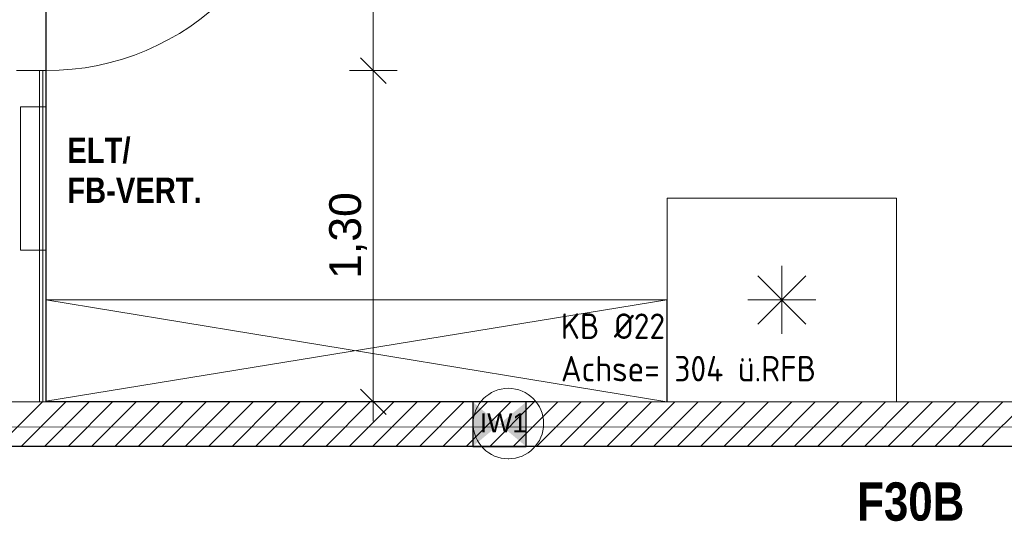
# Model space of a CAD drawing. Header units: millimetres. Extents: x 634730 to 711346, y 362082 to 425615.
# Tile 66 of 160: x 675627 to 679492, y 400601 to 402568. Entities that reach past the tile are written whole.
import ezdxf
from ezdxf.enums import TextEntityAlignment as Align

# ---------------------------------------------------------------- set-up
doc = ezdxf.new("R2010")
doc.units = ezdxf.units.MM
doc.header["$LTSCALE"] = 50
doc.linetypes.add('Doppelstrichlinie', pattern=[1.093611, 0.529167, -0.211667, 0.141111, -0.211667])
doc.linetypes.add('Strichlinie', pattern=[0.4, 0.3, -0.1])
for name, color, linetype in [('1_DB-Lüftung', 30, 'Continuous'), ('1_EG', 7, 'Continuous'), ('A_Bemaßung', 7, 'Continuous'), ('A_Beschriftung', 7, 'Continuous'), ('A_Brandschutz', 7, 'Continuous'), ('A_Deckenspiegel', 7, 'Continuous'), ('A_Haustechnik', 7, 'Continuous'), ('A_Möblierung fest', 7, 'Continuous'), ('A_Raumflächen', 7, 'Continuous'), ('A_Schraffuren', 7, 'Continuous'), ('A_Wände', 7, 'Continuous')]:
    doc.layers.add(name, color=color, linetype=linetype)
doc.styles.add('ERSTELLTER_STIL_1', font='ARIALN.TTF')
doc.styles.add('ERSTELLTER_STIL_2', font='ARIALNB.TTF')
doc.styles.get("Standard").update_dxf_attribs({"font": 'isocp.shx', "height": 140})

# ---------------------------------------------------------------- blocks, each defined once
blk = doc.blocks.new('A$C85d2cf1a')
at = {"layer": 'A_Bemaßung', "color": 7, "linetype": 'Continuous', "lineweight": 13}
for p, q in [((31.0336, 40.286), (31.0336, 41.296)), ((30.9836, 40.336), (31.0836, 40.236)), ((30.9836, 40.336), (31.0836, 40.236)), ((31.1273, 40.286), (30.9398, 40.286)), ((31.1273, 40.286), (30.9398, 40.286)), ((31.0336, 38.9865), (31.0336, 40.286)), ((30.9836, 39.0365), (31.0836, 38.9365)), ((31.1273, 38.9865), (30.9398, 38.9865)), ((31.0336, 38.9115), (31.0336, 38.9865))]:
    blk.add_line(p, q, dxfattribs=at)
at = {"layer": 'A_Beschriftung', "color": 7, "linetype": 'Continuous', "lineweight": 13}
for p in [(31.5636, 38.7623), (31.5636, 38.7632)]:
    blk.add_line(p, (31.5636, 38.7632), dxfattribs=at)
at = {"layer": 'A_Beschriftung', "color": 7, "linetype": 'Continuous', "lineweight": 13, "flags": 128}
blk.add_lwpolyline([(31.7019, 38.9015, 1), (31.4253, 38.9015, 1)], format="xyb", close=True, dxfattribs=at)
at = {"layer": 'A_Brandschutz', "color": 1, "linetype": 'Doppelstrichlinie', "lineweight": 18, "true_color": 0xf50000}
blk.add_line((34.3348, 38.8895), (21.4685, 38.8838), dxfattribs=at)
at = {"layer": 'A_Deckenspiegel', "color": 7, "linetype": 'Strichlinie', "lineweight": 13}
for p, q in [((29.7497, 42.3759), (29.748, 38.9889)), ((29.748, 38.9889), (34.2219, 38.9865)), ((55.0745, 38.8131), (21.4086, 38.8131))]:
    blk.add_line(p, q, dxfattribs=at)
at = {"layer": 'A_Haustechnik', "color": 7, "linetype": 'Continuous', "lineweight": 13}
for p, q in [((29.6486, 40.1437), (29.6486, 39.5811)), ((29.7486, 40.1437), (29.6486, 40.1437)), ((29.7486, 39.5811), (29.7486, 40.1437)), ((29.6486, 39.5811), (29.7486, 39.5811))]:
    blk.add_line(p, q, dxfattribs=at)
at = {"layer": 'A_Möblierung fest', "color": 7, "linetype": 'Continuous', "lineweight": 13}
for p, q in [((32.6372, 39.253), (32.6372, 39.5197)), ((32.7315, 39.292), (32.5429, 39.4806)), ((32.5429, 39.292), (32.7315, 39.4806)), ((32.7706, 39.3863), (32.5039, 39.3863))]:
    blk.add_line(p, q, dxfattribs=at)
at = {"layer": 'A_Möblierung fest', "color": 7, "linetype": 'Continuous', "lineweight": 18}
for p, q in [((32.185, 39.3863), (29.748, 38.9889)), ((29.7481, 39.3864), (32.185, 39.3863)), ((29.7481, 38.9864), (29.7481, 39.3864)), ((29.7481, 39.3864), (32.185, 38.9863)), ((32.185, 39.3863), (32.185, 38.9863)), ((32.185, 38.9863), (29.7481, 38.9864))]:
    blk.add_line(p, q, dxfattribs=at)
at = {"layer": 'A_Möblierung fest', "color": 7, "linetype": 'Continuous', "lineweight": 13, "flags": 128}
blk.add_lwpolyline([(32.1872, 38.9863), (32.1872, 39.7863), (33.0872, 39.7863), (33.0872, 38.9863)], close=True, dxfattribs=at)
at = {"layer": 'A_Schraffuren', "color": 253, "linetype": 'Continuous', "lineweight": 18, "true_color": 0x9f9f9f}
for p, q in [((29.749, 42.3759), (29.749, 38.9864)), ((29.749, 38.9864), (34.2512, 38.9863))]:
    blk.add_line(p, q, dxfattribs=at)
at = {"layer": 'A_Wände', "color": 7, "linetype": 'Continuous', "lineweight": 18}
for p, q in [((29.6336, 40.286), (29.7236, 40.286)), ((29.6336, 40.286), (29.7236, 40.286)), ((29.6336, 40.286), (29.7236, 40.286)), ((29.7236, 40.286), (29.7236, 38.9865)), ((29.7236, 40.286), (29.7361, 40.286)), ((29.7236, 40.286), (29.7361, 40.286)), ((29.7236, 40.286), (29.7361, 40.286)), ((29.7361, 40.286), (29.7361, 38.9865)), ((29.7361, 40.286), (29.7486, 40.286)), ((29.7361, 40.286), (29.7486, 40.286)), ((29.7361, 40.286), (29.7486, 40.286)), ((29.7486, 38.9865), (29.7486, 40.286)), ((34.2236, 38.9865), (26.6549, 38.9865)), ((29.5486, 38.9865), (29.7486, 38.9865)), ((26.6549, 38.8115), (34.3986, 38.8115))]:
    blk.add_line(p, q, dxfattribs=at)
at = {"layer": 'A_Wände', "color": 8, "linetype": 'Continuous', "lineweight": 18}
for p, q in [((29.5598, 38.8115), (29.7348, 38.9865)), ((29.6517, 38.8115), (29.8267, 38.9865)), ((29.7436, 38.8115), (29.9186, 38.9865)), ((29.8355, 38.8115), (30.0105, 38.9865)), ((29.9274, 38.8115), (30.1024, 38.9865)), ((30.0194, 38.8115), (30.1944, 38.9865)), ((30.1113, 38.8115), (30.2863, 38.9865)), ((30.2032, 38.8115), (30.3782, 38.9865)), ((30.2951, 38.8115), (30.4701, 38.9865)), ((30.3871, 38.8115), (30.5621, 38.9865)), ((30.479, 38.8115), (30.654, 38.9865)), ((30.5709, 38.8115), (30.7459, 38.9865)), ((30.6628, 38.8115), (30.8378, 38.9865)), ((30.7548, 38.8115), (30.9298, 38.9865)), ((30.8467, 38.8115), (31.0217, 38.9865)), ((30.9386, 38.8115), (31.1136, 38.9865)), ((31.0305, 38.8115), (31.2055, 38.9865)), ((31.1225, 38.8115), (31.2975, 38.9865)), ((31.2144, 38.8115), (31.3894, 38.9865)), ((31.3063, 38.8115), (31.4813, 38.9865)), ((31.3982, 38.8115), (31.5732, 38.9865)), ((31.4902, 38.8115), (31.6652, 38.9865)), ((31.5821, 38.8115), (31.7571, 38.9865)), ((31.674, 38.8115), (31.849, 38.9865)), ((31.7659, 38.8115), (31.9409, 38.9865)), ((31.8578, 38.8115), (32.0328, 38.9865)), ((31.9498, 38.8115), (32.1248, 38.9865)), ((32.0417, 38.8115), (32.2167, 38.9865)), ((32.1336, 38.8115), (32.3086, 38.9865)), ((32.2255, 38.8115), (32.4005, 38.9865)), ((32.3175, 38.8115), (32.4925, 38.9865)), ((32.4094, 38.8115), (32.5844, 38.9865)), ((32.5013, 38.8115), (32.6763, 38.9865)), ((32.5932, 38.8115), (32.7682, 38.9865)), ((32.6852, 38.8115), (32.8602, 38.9865)), ((32.7771, 38.8115), (32.9521, 38.9865)), ((32.869, 38.8115), (33.044, 38.9865)), ((32.9609, 38.8115), (33.1359, 38.9865)), ((33.0529, 38.8115), (33.2279, 38.9865)), ((33.1448, 38.8115), (33.3198, 38.9865)), ((33.2367, 38.8115), (33.4117, 38.9865)), ((33.3286, 38.8115), (33.5036, 38.9865)), ((33.4206, 38.8115), (33.5956, 38.9865))]:
    blk.add_line(p, q, dxfattribs=at)
at = {"layer": 'A_Wände', "color": 7, "linetype": 'Continuous', "lineweight": 13}
blk.add_arc((29.7486, 41.296), 1.01, 270, 0, dxfattribs=at)
at = {"layer": 'A_Wände', "color": 7, "linetype": 'Continuous', "lineweight": 18}
blk.add_point((29.7486, 40.286), dxfattribs=at)
at = {"layer": 'A_Bemaßung', "color": 7, "lineweight": 13, "insert": (31.0086, 39.4694), "char_height": 0.125, "attachment_point": 7, "rotation": 90, "style": 'ERSTELLTER_STIL_2'}
blk.add_mtext('\\A1;{\\pql;\\fArial|b0|i0|c0|p0;\\W1.000000;1,30}', dxfattribs=at)
at = {"layer": 'A_Beschriftung', "color": 7, "lineweight": 13, "insert": (31.5636, 38.9415), "char_height": 0.075, "attachment_point": 2, "style": 'ERSTELLTER_STIL_2'}
blk.add_mtext('\\A1;{\\pqc;\\pt0,1;\\fArial|b0|i0|c0|p0;\\W1.000000;IW1\\fArial|b0|i0|c0|p0;\\W1.000000;\\A1{\\H.66x;\\S^  ;}\\fArial|b0|i0|c0|p0;\\W1.000000;\\fArial|b0|i0|c0|p0;\\W1.000000;\\A1{\\H.66x;\\S^  ;}\\fArial|b0|i0|c0|p0;\\W1.000000; \\fArial|b0|i0|c0|p0;\\W1.000000;\\fArial|b0|i0|c0|p0;\\W1.000000;\\fArial|b0|i0|c0|p0;\\W1.000000;\\fArial|b0|i0|c0|p0;\\W1.000000;\\fArial|b0|i0|c0|p0;\\W1.000000;\\fArial|b0|i0|c0|p0;\\W1.000000;\\fArial|b0|i0|c0|p0;\\W1.000000;\\fArial|b0|i0|c0|p0;\\W1.000000;\\fArial|b0|i0|c0|p0;\\W1.000000;\\fArial|b0|i0|c0|p0;\\W1.000000;\\fArial|b0|i0|c0|p0;\\W1.000000;\\fArial|b0|i0|c0|p0;\\W1.000000;\\fArial|b0|i0|c0|p0;\\W1.000000;\\fArial|b0|i0|c0|p0;\\W1.000000;\\fArial|b0|i0|c0|p0;\\W1.000000;\\fArial|b0|i0|c0|p0;\\W1.000000;\\fArial|b0|i0|c0|p0;\\W1.000000;\\fArial|b0|i0|c0|p0;\\W1.000000;\\fArial|b0|i0|c0|p0;\\W1.000000;\\fArial|b0|i0|c0|p0;\\W1.000000;\\fArial|b0|i0|c0|p0;\\W1.000000;\\fArial|b0|i0|c0|p0;\\W1.000000;\\fArial|b0|i0|c0|p0;\\W1.000000;\\fArial|b0|i0|c0|p0;\\W1.000000;\\fArial|b0|i0|c0|p0;\\W1.000000;\\fArial|b0|i0|c0|p0;\\W1.000000;\\fArial|b0|i0|c0|p0;\\W1.000000;\\fArial|b0|i0|c0|p0;\\W1.000000;\\fArial|b0|i0|c0|p0;\\W1.000000;\\fArial|b0|i0|c0|p0;\\W1.000000;\\fArial|b0|i0|c0|p0;\\W1.000000;\\fArial|b0|i0|c0|p0;\\W1.000000;\\fArial|b0|i0|c0|p0;\\W1.000000;\\fArial|b0|i0|c0|p0;\\W1.000000;\\fArial|b0|i0|c0|p0;\\W1.000000;\\fArial|b0|i0|c0|p0;\\W1.000000;\\fArial|b0|i0|c0|p0;\\W1.000000;\\fArial|b0|i0|c0|p0;\\W1.000000;\\fArial|b0|i0|c0|p0;\\W1.000000;\\fArial|b0|i0|c0|p0;\\W1.000000;\\fArial|b0|i0|c0|p0;\\W1.000000;\\fArial|b0|i0|c0|p0;\\W1.000000;\\fArial|b0|i0|c0|p0;\\W1.000000;}', dxfattribs=at)
at = {"layer": 'A_Brandschutz', "color": 1, "true_color": 0xf50000, "style": 'ERSTELLTER_STIL_2'}
blk.add_text('F30B', height=0.15, rotation=359.9988, dxfattribs=at).set_placement((32.9327, 38.5208))
at = {"layer": 'A_Haustechnik', "color": 7, "style": 'ERSTELLTER_STIL_2'}
for s, p in [('ELT/', (29.8327, 39.9235)), ('FB-VERT.', (29.8323, 39.7665))]:
    blk.add_text(s, height=0.1, dxfattribs=at).set_placement(p)
at = {"layer": 'A_Möblierung fest', "color": 7, "lineweight": 13, "style": 'ERSTELLTER_STIL_2', "text_generation_flag": 2}
blk.add_attdef('txt', text='', height=0.12, rotation=359.9988, dxfattribs=at).set_placement((23.514, 39.2921), align=Align.MIDDLE_CENTER)
at = {"layer": 'A_Möblierung fest', "color": 7, "lineweight": 13, "style": 'ERSTELLTER_STIL_2'}
blk.add_attdef('txt', text='', height=0.12, dxfattribs=at).set_placement((10.172, 25.6523), align=Align.MIDDLE_CENTER)
at = {"layer": 'A_Raumflächen', "color": 7, "lineweight": 18}
for tag, style, p in [('ROOM_NAME', 'ERSTELLTER_STIL_1', (30.4276, 25.9283)), ('DUMMY_850', 'ERSTELLTER_STIL_1', (31.5414, 25.9585)), ('ROOM_NAME', 'ERSTELLTER_STIL_1', (47.266, 25.9283)), ('DUMMY_850', 'ERSTELLTER_STIL_1', (48.3798, 25.9585)), ('floorCode', 'ERSTELLTER_STIL_2', (30.5258, 25.6828)), ('stFloorCovering', 'ERSTELLTER_STIL_2', (31.0934, 25.6828)), ('floorCode', 'ERSTELLTER_STIL_2', (47.3642, 25.6828)), ('stFloorCovering', 'ERSTELLTER_STIL_2', (47.9319, 25.6828)), ('DUMMY_851', 'ERSTELLTER_STIL_2', (30.5258, 25.4675)), ('DUMMY_851', 'ERSTELLTER_STIL_2', (47.3642, 25.4675)), ('measuredNetAreaCode', 'ERSTELLTER_STIL_2', (30.5258, 25.1917)), ('measuredNetAreaCode', 'ERSTELLTER_STIL_2', (47.3642, 25.1917))]:
    blk.add_attdef(tag, text='', height=0.125, dxfattribs=dict(at, style=style)).set_placement(p, align=Align.TOP_LEFT)

msp = doc.modelspace()

# ---------------------------------------------------------------- linework, layer by layer
at = {"layer": '1_DB-Lüftung', "elevation": 61695}
msp.add_lwpolyline([(677405.4, 400893.8), (677615.4, 400893.8), (677615.4, 401068.8), (677405.4, 401068.8)], close=True, dxfattribs=at)
at = {"layer": '1_DB-Lüftung'}
msp.add_solid([(677405.4, 401068.8, 61695), (677405.4, 400893.8, 61695), (677615.4, 400893.8, 61695), (677615.4, 401068.8, 61695)], dxfattribs=at)

# ---------------------------------------------------------------- texts
at = {"layer": '1_DB-Lüftung', "insert": (677751.8, 401415.9, 61689.3), "char_height": 100, "attachment_point": 1}
msp.add_mtext_dynamic_manual_height_columns('\\A1;KB %%C22\\PAchse= 304 ü.RFB', width=1549.244, gutter_width=700, heights=[413.6], dxfattribs=at)

# ---------------------------------------------------------------- next in the draw order: block references
at = {"layer": '1_EG', "xscale": 1000, "yscale": 1000, "zscale": 1000}
msp.add_blockref('A$C85d2cf1a', (645981.7, 362082.4, 41515.3), dxfattribs=at)

doc.saveas('drawing.dxf')
